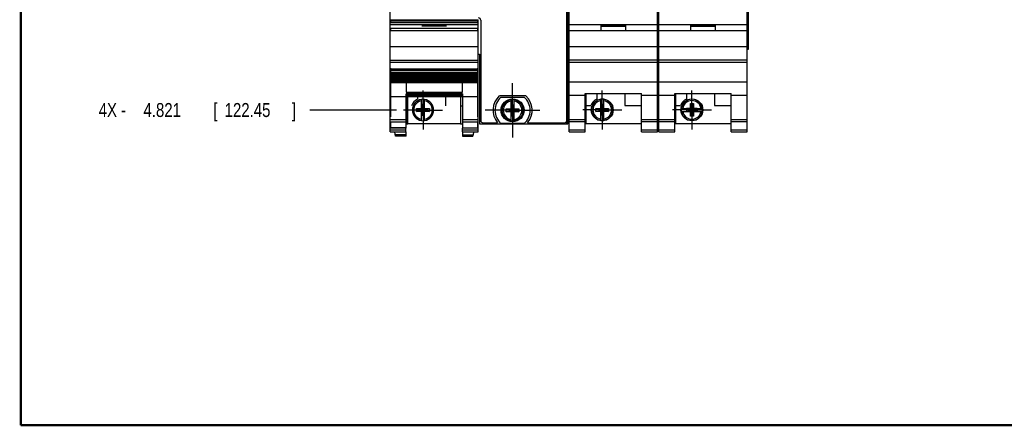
# Model space of a CAD drawing. Header units: inches. Extents: x 0.2 to 16.8, y 0.1 to 10.8.
# Tile 1 of 22: x 0.2 to 9, y 0.2 to 3.9. Entities that reach past the tile are written whole.
import ezdxf

# ---------------------------------------------------------------- set-up
doc = ezdxf.new("R2010")
doc.units = ezdxf.units.IN
doc.header["$LTSCALE"] = 0.935
doc.header["$MEASUREMENT"] = 0
doc.linetypes.add('CENTER', pattern=[0.6, 0.375, -0.075, 0.075, -0.075])
doc.layers.get('0').update_dxf_attribs({"linetype": 'CONTINUOUS'})
doc.layers.add('DEFAULT_1', color=7, linetype='CENTER')
doc.layers.add('DIMENSIONS', color=7, linetype='CONTINUOUS')
doc.styles.get("Standard").update_dxf_attribs({"font": 'txt', "width": 0.8})
doc.dimstyles.new('DIMSTYLE_1', dxfattribs={"dimtxt": 0.125, "dimasz": 0.18, "dimexe": 0.18, "dimexo": 0.0625, "dimgap": 0.09, "dimtad": 0, "dimtih": 1, "dimtoh": 1, "dimdec": 3, "dimzin": 4, "dimdsep": 46, "dimtxsty": 'STANDARD', "dimblk": '_FILLED', "dimblk1": '_FILLED', "dimblk2": '_FILLED', "dimcen": 0.09, "dimadec": 0, "dimazin": 0, "dimtp": 0.001, "dimtm": 0.001, "dimtfac": 1, "dimtdec": 3, "dimtofl": 0, "dimtmove": 0, "dimatfit": 3, "dimldrblk": '_FILLED', "dimfxl": 1, "dimtolj": 1, "dimtzin": 4, "dimarcsym": 0})

# ---------------------------------------------------------------- blocks, each defined once
blk = doc.blocks.new('*D19')
at = {"layer": 'DIMENSIONS', "color": 2, "linetype": 'CONTINUOUS'}
blk.add_line((3.6062, 3.0758), (2.8331, 3.0758), dxfattribs=at)
at = {"layer": 'DIMENSIONS', "color": 2, "linetype": 'CONTINUOUS', "width": 0.8}
for s, p in [('4X -', (0.9456, 3.0133)), ('4.821', (1.3456, 3.0133)), ('[', (1.9706, 3.0133)), ('122.45', (2.0706, 3.0133)), (']', (2.6706, 3.0133))]:
    blk.add_text(s, height=0.125, dxfattribs=at).set_placement(p)
blk = doc.blocks.new('_FILLED')
at = {"color": 0, "linetype": 'BYBLOCK'}
blk.add_solid([(0, 0), (-1, 0.174), (-1, -0.174)], dxfattribs=at)

msp = doc.modelspace()

# ---------------------------------------------------------------- linework, layer by layer
at = {"color": 7, "linetype": 'CONTINUOUS'}
for p, q in [((3.5487, 2.8808), (3.5487, 8.0185)), ((5.1367, 8.0185), (5.1367, 2.9515)), ((5.1496, 2.8819), (5.1496, 8.0198)), ((5.9376, 2.8819), (5.9376, 8.0198)), ((5.9506, 2.8819), (5.9506, 8.0198)), ((6.7386, 2.8819), (6.7386, 8.0198)), ((5.1267, 2.9815), (5.1267, 7.9885)), ((5.9405, 3.6198), (5.9405, 7.6198)), ((5.9492, 3.6198), (5.9492, 7.6198)), ((5.9493, 3.6198), (5.9493, 7.6198)), ((6.7415, 3.6198), (6.7415, 7.6198)), ((6.7502, 3.6198), (6.7502, 7.6198)), ((6.7503, 3.6198), (6.7503, 7.6198)), ((5.1388, 3.5147), (5.1388, 7.5147)), ((5.1473, 3.5147), (5.1473, 7.5147)), ((5.1475, 3.5147), (5.1475, 7.5147)), ((3.5487, 3.8828), (4.3367, 3.8828)), ((3.553, 3.8741), (3.553, 3.8544)), ((3.553, 3.8741), (4.3325, 3.8741)), ((4.3325, 3.8544), (4.3325, 3.8741)), ((4.3367, 2.8808), (4.3367, 3.8828)), ((4.3587, 3.8785), (4.3587, 2.9815)), ((3.5487, 3.8398), (4.3367, 3.8398)), ((4.3367, 3.7828), (3.5487, 3.7828)), ((4.3325, 3.8544), (3.553, 3.8544)), ((4.3325, 3.8039), (3.553, 3.8039)), ((3.553, 3.8039), (3.553, 3.7828)), ((3.8327, 3.8298), (4.0527, 3.8298)), ((4.3325, 3.7828), (4.3325, 3.8039)), ((5.1496, 3.8409), (5.9376, 3.8409)), ((5.9376, 3.7839), (5.1496, 3.7839)), ((5.4336, 3.8309), (5.6536, 3.8309)), ((5.4336, 3.7839), (5.4336, 3.8309)), ((5.4336, 3.8239), (5.6536, 3.8239)), ((5.6536, 3.7839), (5.6536, 3.8309)), ((5.9506, 3.8409), (6.7386, 3.8409)), ((6.7386, 3.7839), (5.9506, 3.7839)), ((6.2346, 3.8309), (6.4546, 3.8309)), ((6.2346, 3.7839), (6.2346, 3.8309)), ((6.2346, 3.8239), (6.4546, 3.8239)), ((6.4546, 3.7839), (6.4546, 3.8309)), ((3.5487, 3.6428), (4.3367, 3.6428)), ((5.1496, 3.6439), (5.9376, 3.6439)), ((5.9376, 3.6198), (5.9493, 3.6198)), ((5.9506, 3.6439), (6.7386, 3.6439)), ((6.7386, 3.6198), (6.7503, 3.6198)), ((3.5487, 3.5228), (4.3367, 3.5228)), ((4.3367, 3.5755), (4.3487, 3.5755)), ((4.3487, 3.5755), (4.3487, 2.9515)), ((5.1496, 3.5239), (5.9376, 3.5239)), ((5.9506, 3.5239), (6.7386, 3.5239)), ((3.5487, 3.5033), (4.3367, 3.5033)), ((3.553, 3.4512), (3.553, 3.3361)), ((3.553, 3.4433), (4.3325, 3.4433)), ((3.553, 3.4404), (4.3325, 3.4404)), ((4.3325, 3.3945), (4.3325, 3.4512)), ((5.1367, 3.5147), (5.1475, 3.5147)), ((5.1496, 3.5044), (5.9376, 3.5044)), ((5.9506, 3.5044), (6.7386, 3.5044)), ((4.3325, 3.4301), (3.553, 3.4301)), ((3.553, 3.4147), (4.3325, 3.4147)), ((3.553, 3.4076), (4.3325, 3.4076)), ((4.3325, 3.4062), (3.553, 3.4062)), ((4.3325, 3.3945), (3.553, 3.3945)), ((3.553, 3.3842), (4.3325, 3.3842)), ((4.3325, 3.369), (3.553, 3.369)), ((3.553, 3.3644), (4.3325, 3.3644)), ((4.3325, 3.3507), (3.553, 3.3507)), ((3.553, 3.3487), (4.3325, 3.3487)), ((4.3325, 3.369), (4.3325, 3.3929)), ((4.3325, 3.3361), (4.3325, 3.3685)), ((3.5487, 3.3275), (3.553, 3.3275)), ((4.3325, 3.3361), (3.553, 3.3361)), ((3.553, 3.3359), (4.3325, 3.3359)), ((3.553, 3.3359), (3.553, 3.0159)), ((4.3325, 3.3237), (3.553, 3.3237)), ((3.553, 3.3225), (4.3325, 3.3225)), ((3.6908, 3.3225), (3.6908, 3.234)), ((4.1947, 3.234), (4.1947, 3.3225)), ((4.3325, 3.0159), (4.3325, 3.3359)), ((4.3325, 3.3275), (4.3367, 3.3275)), ((5.1496, 3.3286), (5.9376, 3.3286)), ((5.9506, 3.3286), (6.7386, 3.3286)), ((3.5487, 3.2078), (3.553, 3.2078)), ((4.3325, 3.193), (3.553, 3.193)), ((3.6908, 3.234), (4.1947, 3.234)), ((4.1947, 3.2197), (3.6908, 3.2197)), ((3.6908, 3.0159), (3.6908, 3.2197)), ((4.1947, 3.2074), (3.6908, 3.2074)), ((4.1947, 3.2045), (3.6908, 3.2045)), ((3.6967, 3.193), (3.6967, 2.9538)), ((3.7065, 2.9529), (3.7065, 3.1891)), ((3.7937, 3.193), (3.7937, 3.1731)), ((3.8289, 3.0875), (3.8289, 3.1704)), ((3.8565, 3.0875), (3.8565, 3.1704)), ((4.0437, 3.193), (4.0437, 3.1138)), ((4.1789, 3.1891), (4.1789, 2.9529)), ((4.1947, 3.2197), (4.1947, 3.0159)), ((4.3325, 3.2078), (4.3367, 3.2078)), ((4.761, 3.2025), (4.5245, 3.2025)), ((4.539, 3.192), (4.7465, 3.192)), ((4.6289, 3.0852), (4.6289, 3.1681)), ((4.6565, 3.0852), (4.6565, 3.1681)), ((5.1496, 3.2089), (5.2916, 3.2089)), ((5.2916, 3.2242), (5.7956, 3.2242)), ((5.2916, 2.8819), (5.2916, 3.2242)), ((5.2976, 3.2242), (5.2976, 2.9549)), ((5.3946, 3.2242), (5.3946, 3.1743)), ((5.4298, 3.0886), (5.4298, 3.1716)), ((5.4574, 3.0886), (5.4574, 3.1716)), ((5.6446, 3.2242), (5.6446, 3.1149)), ((5.7956, 2.8819), (5.7956, 3.2242)), ((5.7956, 3.2089), (5.9376, 3.2089)), ((5.9506, 3.2089), (6.0926, 3.2089)), ((6.0926, 3.2242), (6.5966, 3.2242)), ((6.0926, 2.8819), (6.0926, 3.2242)), ((6.0986, 3.2242), (6.0986, 2.9549)), ((6.1956, 3.2242), (6.1956, 3.1743)), ((6.4456, 3.2242), (6.4456, 3.1149)), ((6.5966, 2.8819), (6.5966, 3.2242)), ((6.5966, 3.2089), (6.7386, 3.2089)), ((3.6967, 3.1138), (3.7065, 3.1138)), ((3.7856, 3.0896), (3.8998, 3.062)), ((3.7856, 3.0896), (3.8289, 3.0896)), ((3.7856, 3.062), (3.8998, 3.0896)), ((3.7856, 3.062), (3.7856, 3.0896)), ((3.8289, 3.0875), (3.831, 3.0875)), ((3.8544, 3.1243), (3.831, 3.1243)), ((3.8544, 3.0273), (3.831, 3.1243)), ((3.831, 3.1243), (3.831, 3.0875)), ((3.831, 3.0273), (3.8544, 3.1243)), ((3.8544, 3.0641), (3.831, 3.0875)), ((3.831, 3.0641), (3.8544, 3.0875)), ((3.8544, 3.0875), (3.8544, 3.1243)), ((3.8565, 3.0875), (3.8544, 3.0875)), ((3.8565, 3.0896), (3.8998, 3.0896)), ((3.8998, 3.0896), (3.8998, 3.062)), ((4.1789, 3.1138), (4.1947, 3.1138)), ((4.5856, 3.0873), (4.6289, 3.0873)), ((4.5856, 3.0873), (4.6998, 3.0597)), ((4.5856, 3.0597), (4.6998, 3.0873)), ((4.5856, 3.0597), (4.5856, 3.0873)), ((4.6289, 3.0852), (4.631, 3.0852)), ((4.631, 3.122), (4.6544, 3.122)), ((4.6544, 3.025), (4.631, 3.122)), ((4.631, 3.122), (4.631, 3.0852)), ((4.631, 3.025), (4.6544, 3.122)), ((4.6544, 3.0618), (4.631, 3.0852)), ((4.631, 3.0618), (4.6544, 3.0852)), ((4.6544, 3.0852), (4.6544, 3.122)), ((4.6565, 3.0852), (4.6544, 3.0852)), ((4.6565, 3.0873), (4.6998, 3.0873)), ((4.6998, 3.0873), (4.6998, 3.0597)), ((5.2976, 3.1149), (5.3414, 3.1149)), ((5.3865, 3.0631), (5.5007, 3.0907)), ((5.3865, 3.0907), (5.4298, 3.0907)), ((5.3865, 3.0907), (5.5007, 3.0631)), ((5.3865, 3.0631), (5.3865, 3.0907)), ((5.4298, 3.0886), (5.4319, 3.0886)), ((5.4553, 3.1254), (5.4319, 3.1254)), ((5.4553, 3.0284), (5.4319, 3.1254)), ((5.4319, 3.1254), (5.4319, 3.0886)), ((5.4319, 3.0284), (5.4553, 3.1254)), ((5.4319, 3.0886), (5.4553, 3.0652)), ((5.4319, 3.0652), (5.4553, 3.0886)), ((5.4553, 3.0886), (5.4553, 3.1254)), ((5.4574, 3.0886), (5.4553, 3.0886)), ((5.4574, 3.0907), (5.5007, 3.0907)), ((5.5007, 3.0907), (5.5007, 3.0631)), ((5.6446, 3.1149), (5.7956, 3.1149)), ((6.0986, 3.1149), (6.1424, 3.1149)), ((6.15, 3.0907), (6.2329, 3.0907)), ((6.1961, 3.0652), (6.2931, 3.0886)), ((6.2329, 3.0886), (6.1961, 3.0886)), ((6.1961, 3.0886), (6.2931, 3.0652)), ((6.1961, 3.0886), (6.1961, 3.0652)), ((6.2308, 3.134), (6.2584, 3.134)), ((6.2584, 3.0198), (6.2308, 3.134)), ((6.2308, 3.0907), (6.2308, 3.134)), ((6.2308, 3.0198), (6.2584, 3.134)), ((6.2329, 3.0907), (6.2329, 3.0886)), ((6.2329, 3.0886), (6.2563, 3.0652)), ((6.2329, 3.0652), (6.2563, 3.0886)), ((6.2563, 3.0907), (6.3393, 3.0907)), ((6.2563, 3.0907), (6.2563, 3.0886)), ((6.2931, 3.0886), (6.2563, 3.0886)), ((6.2584, 3.134), (6.2584, 3.0907)), ((6.2931, 3.0886), (6.2931, 3.0652)), ((6.4456, 3.1149), (6.5966, 3.1149)), ((3.5487, 2.9908), (3.6907, 2.9908)), ((3.6907, 3.0159), (3.6907, 2.9716)), ((3.8289, 3.062), (3.7856, 3.062)), ((3.8289, 3.0641), (3.831, 3.0641)), ((3.8289, 2.9811), (3.8289, 3.0641)), ((3.831, 3.0641), (3.831, 3.0273)), ((3.8544, 3.0273), (3.831, 3.0273)), ((3.8565, 3.0641), (3.8544, 3.0641)), ((3.8544, 3.0273), (3.8544, 3.0641)), ((3.8565, 2.9811), (3.8565, 3.0641)), ((3.8998, 3.062), (3.8565, 3.062)), ((4.1947, 3.0159), (4.1947, 2.9716)), ((4.1947, 2.9908), (4.3367, 2.9908)), ((4.6289, 3.0597), (4.5856, 3.0597)), ((4.6289, 3.0618), (4.631, 3.0618)), ((4.6289, 2.9788), (4.6289, 3.0618)), ((4.631, 3.0618), (4.631, 3.025)), ((4.631, 3.025), (4.6544, 3.025)), ((4.6565, 3.0618), (4.6544, 3.0618)), ((4.6544, 3.025), (4.6544, 3.0618)), ((4.6565, 2.9788), (4.6565, 3.0618)), ((4.6998, 3.0597), (4.6565, 3.0597)), ((5.1496, 2.9919), (5.2916, 2.9919)), ((5.4298, 3.0631), (5.3865, 3.0631)), ((5.4298, 3.0652), (5.4319, 3.0652)), ((5.4298, 2.9823), (5.4298, 3.0652)), ((5.4319, 3.0652), (5.4319, 3.0284)), ((5.4553, 3.0284), (5.4319, 3.0284)), ((5.4574, 3.0652), (5.4553, 3.0652)), ((5.4553, 3.0284), (5.4553, 3.0652)), ((5.4574, 2.9823), (5.4574, 3.0652)), ((5.5007, 3.0631), (5.4574, 3.0631)), ((5.7956, 2.9919), (5.9376, 2.9919)), ((5.9506, 2.9919), (6.0926, 2.9919)), ((6.15, 3.0631), (6.2329, 3.0631)), ((6.1961, 3.0652), (6.2329, 3.0652)), ((6.2308, 3.0198), (6.2308, 3.0631)), ((6.2584, 3.0198), (6.2308, 3.0198)), ((6.2329, 3.0631), (6.2329, 3.0652)), ((6.2563, 3.0652), (6.2931, 3.0652)), ((6.2563, 3.0631), (6.2563, 3.0652)), ((6.2563, 3.0631), (6.3393, 3.0631)), ((6.2584, 3.0631), (6.2584, 3.0198)), ((6.5966, 2.9919), (6.7386, 2.9919)), ((3.5487, 2.9716), (3.6907, 2.9716)), ((3.553, 2.9716), (3.553, 2.9126)), ((3.6908, 2.9176), (3.553, 2.9176)), ((3.6908, 2.9126), (3.553, 2.9126)), ((3.6907, 2.8808), (3.6907, 2.9126)), ((3.6908, 2.9126), (3.6908, 2.9716)), ((3.6967, 2.9538), (3.7065, 2.9538)), ((4.1789, 2.9529), (3.7065, 2.9529)), ((4.1789, 2.9538), (4.1947, 2.9538)), ((4.1947, 2.9716), (4.3367, 2.9716)), ((4.1947, 2.9716), (4.1947, 2.9126)), ((4.1947, 2.9176), (4.3325, 2.9176)), ((4.3325, 2.9126), (4.1947, 2.9126)), ((4.1947, 2.8808), (4.1947, 2.9126)), ((4.3325, 2.9126), (4.3325, 2.9716)), ((4.3487, 2.9515), (5.1367, 2.9515)), ((4.3787, 2.9615), (4.5083, 2.9615)), ((4.7465, 2.955), (4.539, 2.955)), ((4.7772, 2.9615), (5.1067, 2.9615)), ((5.1247, 2.974), (5.1247, 2.9515)), ((5.1496, 2.9727), (5.2916, 2.9727)), ((5.2976, 2.9549), (5.7956, 2.9549)), ((5.7956, 2.9727), (5.9376, 2.9727)), ((5.9506, 2.9727), (6.0926, 2.9727)), ((6.0986, 2.9549), (6.5966, 2.9549)), ((6.5966, 2.9727), (6.7386, 2.9727)), ((3.5487, 2.8987), (3.6907, 2.8987)), ((3.5487, 2.8808), (3.6907, 2.8808)), ((3.5982, 2.841), (3.5912, 2.8808)), ((3.6908, 2.8549), (3.5958, 2.8549)), ((3.6908, 2.8492), (3.5968, 2.8492)), ((3.6908, 2.8413), (3.5982, 2.8413)), ((3.6908, 2.841), (3.5982, 2.841)), ((3.6908, 2.841), (3.6908, 2.8808)), ((4.1947, 2.8987), (4.3367, 2.8987)), ((4.1947, 2.8808), (4.3367, 2.8808)), ((4.1947, 2.8808), (4.1947, 2.841)), ((4.1947, 2.8549), (4.2897, 2.8549)), ((4.1947, 2.8492), (4.2887, 2.8492)), ((4.1947, 2.8413), (4.2873, 2.8413)), ((4.2872, 2.841), (4.1947, 2.841)), ((4.2872, 2.841), (4.2873, 2.8413)), ((4.2887, 2.8492), (4.2873, 2.8413)), ((4.2887, 2.8492), (4.2897, 2.8549)), ((4.2942, 2.8808), (4.2897, 2.8549)), ((5.1496, 2.8999), (5.2916, 2.8999)), ((5.1496, 2.8819), (5.2916, 2.8819)), ((5.7956, 2.8999), (5.9376, 2.8999)), ((5.7956, 2.8819), (5.9376, 2.8819)), ((5.9506, 2.8999), (6.0926, 2.8999)), ((5.9506, 2.8819), (6.0926, 2.8819)), ((6.5966, 2.8999), (6.7386, 2.8999)), ((6.5966, 2.8819), (6.7386, 2.8819))]:
    msp.add_line(p, q, dxfattribs=at)
at = {"color": 7, "linetype": 'CONTINUOUS', "const_width": 0.02}
for points in [[(0.25, 10.7586), (0.25, 0.2586)], [(0.25, 0.2586), (16.75, 0.2586)]]:
    msp.add_lwpolyline(points, dxfattribs=at)
at = {"color": 7, "linetype": 'CONTINUOUS'}
for centre, radius in [((4.6427, 3.0735), 0.1025), ((4.6427, 3.0735), 0.098), ((5.4436, 3.0769), 0.098), ((6.2446, 3.0769), 0.098)]:
    msp.add_circle(centre, radius, dxfattribs=at)
for centre, radius, start, end in [((4.3387, 3.8785), 0.02, 0, 90), ((3.8427, 3.0758), 0.109, 116.71426, 159.59683), ((3.8427, 3.0758), 0.0947, 98.36374, 261.63626), ((3.8427, 3.0758), 0.0956, 81.71661, 98.28339), ((3.8427, 3.0758), 0.0947, 278.36374, 81.63626), ((4.6427, 3.0735), 0.175, 132.5114, 219.79182), ((4.6427, 3.0735), 0.1575, 131.20295, 228.79705), ((4.6427, 3.0735), 0.0947, 98.36374, 261.63626), ((4.6427, 3.0735), 0.0956, 81.71661, 98.28339), ((4.6427, 3.0735), 0.0947, 278.36374, 81.63626), ((4.6427, 3.0735), 0.1575, 311.20295, 48.79705), ((4.6427, 3.0735), 0.175, 320.20818, 47.4886), ((5.4436, 3.0769), 0.109, 116.71426, 159.59683), ((5.4436, 3.0769), 0.0947, 98.36374, 261.63626), ((5.4436, 3.0769), 0.0956, 81.71661, 98.28339), ((5.4436, 3.0769), 0.0947, 278.36374, 81.63626), ((6.2446, 3.0769), 0.109, 116.71426, 159.59683), ((6.2446, 3.0769), 0.0947, 8.36374, 171.63626), ((3.8427, 3.0758), 0.0832, 99.53359, 260.46641), ((3.8427, 3.0758), 0.0832, 279.53359, 80.46641), ((4.6427, 3.0735), 0.0832, 99.53359, 260.46641), ((4.6427, 3.0735), 0.0832, 279.53359, 80.46641), ((5.4436, 3.0769), 0.0832, 99.53359, 260.46641), ((5.4436, 3.0769), 0.0832, 279.53359, 80.46641), ((6.2446, 3.0769), 0.0956, 171.71661, 188.28339), ((6.2446, 3.0769), 0.0832, 9.53359, 170.46641), ((6.2446, 3.0769), 0.0956, 351.71661, 8.28339), ((6.2446, 3.0769), 0.0947, 188.36374, 351.63626), ((6.2446, 3.0769), 0.0832, 189.53359, 350.46641), ((3.8427, 3.0758), 0.0956, 261.71661, 278.28339), ((4.3787, 2.9815), 0.02, 180, 270), ((4.6427, 3.0735), 0.0956, 261.71661, 278.28339), ((5.1067, 2.9815), 0.02, 270, 360), ((5.4436, 3.0769), 0.0956, 261.71661, 278.28339)]:
    msp.add_arc(centre, radius, start, end, dxfattribs=at)
at = {"layer": 'DEFAULT_1', "color": 7, "linetype": 'CENTER'}
for p, q in [((4.6427, 3.0735), (4.6427, 3.317)), ((3.8427, 3.0758), (3.8427, 3.2498)), ((5.4436, 3.0769), (5.4436, 3.2509)), ((6.2446, 3.0769), (6.2446, 3.2509)), ((3.8427, 3.0758), (3.6687, 3.0758)), ((3.8427, 3.0758), (4.0167, 3.0758)), ((3.8427, 3.0758), (3.8427, 2.9018)), ((4.6427, 3.0735), (4.3992, 3.0735)), ((4.6427, 3.0735), (4.8862, 3.0735)), ((4.6427, 3.0735), (4.6427, 2.83)), ((5.4436, 3.0769), (5.2696, 3.0769)), ((5.4436, 3.0769), (5.6176, 3.0769)), ((5.4436, 3.0769), (5.4436, 2.9029)), ((6.2446, 3.0769), (6.0706, 3.0769)), ((6.2446, 3.0769), (6.4186, 3.0769)), ((6.2446, 3.0769), (6.2446, 2.9029))]:
    msp.add_line(p, q, dxfattribs=at)

# ---------------------------------------------------------------- dimensions: what is measured, and where the dimension line sits
at = {"layer": 'DIMENSIONS', "color": 2, "linetype": 'CONTINUOUS'}
dim = msp.add_ordinate_dim(feature_location=(3.6062, 3.0758), offset=(-0.7732, 0), dtype=0, origin=(3.5992, 7.8965), text='4X -<>', dimstyle='DIMSTYLE_1', dxfattribs=at)
dim.commit()
dim.dimension.update_dxf_attribs({"geometry": '*D19', "text_midpoint": (1.8581, 3.0758)})

doc.saveas('drawing.dxf')
